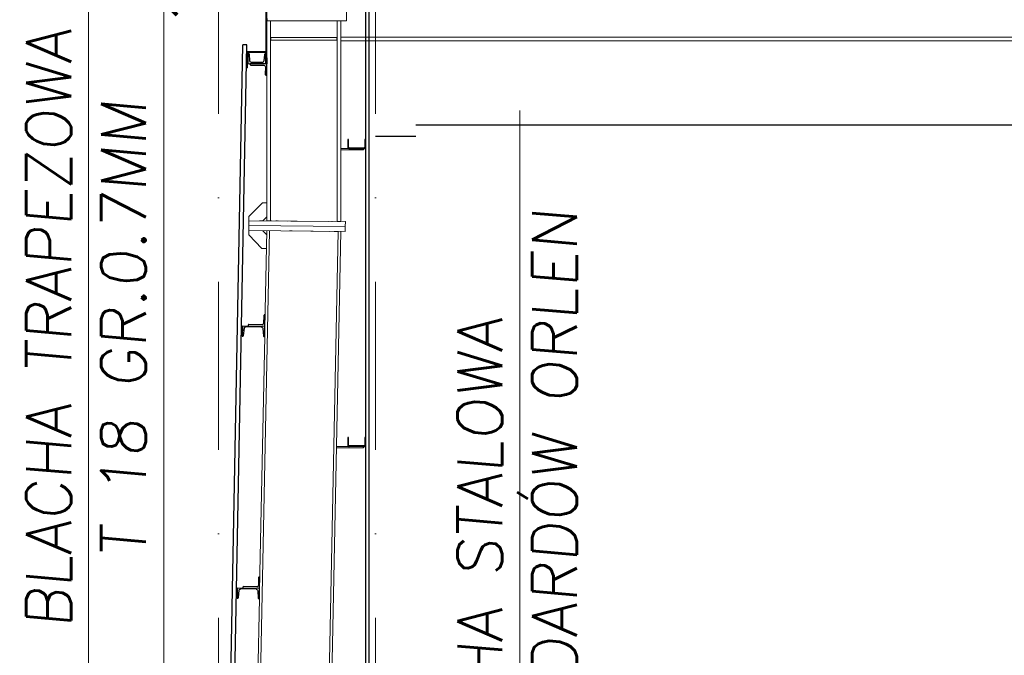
# Model space of a CAD drawing. Extents: x 261105 to 7565828, y -85627 to 5881792.
# Tile 77 of 116: x 360158 to 364551, y -25220 to -22383. Entities that reach past the tile are written whole.
import ezdxf

# ---------------------------------------------------------------- set-up
doc = ezdxf.new("R2010")
doc.units = 0
doc.header["$MEASUREMENT"] = 0
doc.linetypes.add('DASHDOT2', pattern=[0.5, 0.25, -0.125, 0, -0.125])
doc.layers.add('100_rzut_okna', color=1, linetype='Continuous')
doc.layers.add('TB_OBRYS1', color=3, linetype='Continuous')
for name, color, linetype, lineweight in [('BK_Opisy', 222, 'Continuous', 5), ('CZ-GR', 14, 'Continuous', 30), ('OSIE', 7, 'Continuous', 5), ('wiata elewacja', 140, 'Continuous', 9)]:
    doc.layers.add(name, color=color, linetype=linetype, lineweight=lineweight)
doc.layers.add('TB_CIENKA', color=7, linetype='Continuous', lineweight=5, true_color=0x7f7f7f)
doc.layers.add('wymiary', color=7, linetype='Continuous', lineweight=9, true_color=0x7f7f7f)
doc.styles.add('ARIAL', font='arial.ttf')
doc.styles.add('styl1', font='simplex.shx', dxfattribs={"oblique": 5})
doc.dimstyles.new('mosstowy 1-100', dxfattribs={"dimscale": 20, "dimtxt": 10, "dimasz": 6, "dimexe": 4, "dimexo": 4, "dimgap": 2, "dimtad": 1, "dimdec": 0, "dimlfac": 0.1, "dimtxsty": 'ARIAL', "dimblk": 'ARCHTICK', "dimcen": 4, "dimclrd": 256, "dimclre": 256, "dimclrt": 7, "dimadec": 0, "dimazin": 0, "dimtfac": 1, "dimtdec": 0, "dimtmove": 1, "dimatfit": 3, "dimfxl": 8, "dimfxlon": 1, "dimlwd": -1, "dimlwe": 9, "dimarcsym": 0})

# ---------------------------------------------------------------- blocks, each defined once
blk = doc.blocks.new('_ArchTick')
at = {"layer": '100_rzut_okna', "color": 0, "linetype": 'Continuous', "const_width": 0.15}
blk.add_lwpolyline([(-0.5, -0.5), (0.5, 0.5)], dxfattribs=at)
blk = doc.blocks.new('*D1695')
at = {"layer": 'Defpoints', "color": 0}
for p in [(360800.1, -22302.5), (362903.4, -22302.5), (362903.4, -27302.5)]:
    blk.add_point(p, dxfattribs=at)
at = {"layer": 'wymiary', "lineweight": 9}
for p, q in [((360960.1, -22302.5), (360720.1, -22302.5)), ((360960.1, -27302.5), (360720.1, -27302.5))]:
    blk.add_line(p, q, dxfattribs=at)
at = {"layer": 'wymiary'}
blk.add_line((360800.1, -27302.5), (360800.1, -22302.5), dxfattribs=at)
at = {"layer": 'wymiary', "xscale": 120, "yscale": 120, "zscale": 120}
for p, rotation in [((360800.1, -22302.5), 90), ((360800.1, -27302.5), 270)]:
    blk.add_blockref('_ArchTick', p, dxfattribs=dict(at, rotation=rotation))
at = {"layer": 'wymiary', "color": 7, "insert": (360658, -26295.2), "char_height": 200, "attachment_point": 5, "rotation": 90, "style": 'ARIAL'}
blk.add_mtext('500', dxfattribs=at)

msp = doc.modelspace()

# ---------------------------------------------------------------- linework, layer by layer
at = {"layer": 'CZ-GR'}
for p, q in [((361701.3, -17302.5, 0), (361701.3, -27302.5, 0)), ((361716.3, -17302.5, 0), (361716.3, -27302.5, 0)), ((361257.8, -22524.5, 0), (361257.8, -22080.5, 0)), ((361260.8, -22527.5, 0), (361260.8, -22077.5, 0)), ((361260.8, -22377.5, 0), (361260.8, -22387.5, 0)), ((361260.8, -22377.5, 0), (361260.8, -22387.5, 0)), ((361063.2, -27302.2, 0), (361153.3, -22494.5, 0)), ((361081.2, -27302.5, 0), (361171.3, -22494.5, 0)), ((361171.3, -22494.5, 0), (361153.3, -22494.5, 0)), ((361170.8, -22524.5, 0), (361257.8, -22524.5, 0)), ((361170.8, -22597.5, 0), (361170.8, -22524.5, 0)), ((361173.8, -22527.5, 0), (361260.8, -22527.5, 0)), ((361173.8, -22597.5, 0), (361173.8, -22527.5, 0)), ((361176.2, -22533.5, 0), (361175.3, -22578.5, 0)), ((361176.2, -22533.5, 0), (361175.3, -22578.5, 0)), ((361178.7, -22533.6, 0), (361176.2, -22533.5, 0)), ((361178.7, -22533.6, 0), (361176.2, -22533.5, 0)), ((361180.2, -22533.9, 0), (361178.7, -22533.6, 0)), ((361180.2, -22533.9, 0), (361178.7, -22533.6, 0)), ((361181.5, -22534.8, 0), (361180.2, -22533.9, 0)), ((361181.5, -22534.8, 0), (361180.2, -22533.9, 0)), ((361182.3, -22536.1, 0), (361181.5, -22534.8, 0)), ((361182.3, -22536.1, 0), (361181.5, -22534.8, 0)), ((361182.6, -22537.3, 0), (361182.3, -22536.1, 0)), ((361182.6, -22537.3, 0), (361182.3, -22536.1, 0)), ((361184.3, -22565.3, 0), (361182.6, -22537.3, 0)), ((361184.3, -22565.3, 0), (361182.6, -22537.3, 0)), ((361249.9, -22537.5, 0), (361249.6, -22538.7, 0)), ((361249.9, -22537.5, 0), (361249.6, -22538.7, 0)), ((361250.8, -22536.2, 0), (361249.9, -22537.5, 0)), ((361250.8, -22536.2, 0), (361249.9, -22537.5, 0)), ((361252.1, -22535.4, 0), (361250.8, -22536.2, 0)), ((361252.1, -22535.4, 0), (361250.8, -22536.2, 0)), ((361253.6, -22535.1, 0), (361252.1, -22535.4, 0)), ((361253.6, -22535.1, 0), (361252.1, -22535.4, 0)), ((361256.2, -22535.1, 0), (361253.6, -22535.1, 0)), ((361256.2, -22535.1, 0), (361253.6, -22535.1, 0)), ((361255.3, -22580.1, 0), (361256.2, -22535.1, 0)), ((361255.3, -22580.1, 0), (361256.2, -22535.1, 0)), ((361260.8, -22535.2, 0), (361256.2, -22535.1, 0)), ((361260.8, -22535.2, 0), (361256.2, -22535.1, 0)), ((361175.3, -22578.5, 0), (361255.3, -22580.1, 0)), ((361175.3, -22578.5, 0), (361255.3, -22580.1, 0)), ((361184.8, -22567.8, 0), (361184.3, -22565.3, 0)), ((361184.8, -22567.8, 0), (361184.3, -22565.3, 0)), ((361186.5, -22570.4, 0), (361184.8, -22567.8, 0)), ((361186.5, -22570.4, 0), (361184.8, -22567.8, 0)), ((361185.3, -22578.8, 0), (361185.2, -22581.3, 0)), ((361185.3, -22578.8, 0), (361185.2, -22581.3, 0)), ((361185.2, -22581.3, 0), (361185.5, -22582.6, 0)), ((361185.2, -22581.3, 0), (361185.5, -22582.6, 0)), ((361260.3, -22580.2, 0), (361185.3, -22578.8, 0)), ((361260.3, -22580.2, 0), (361185.3, -22578.8, 0)), ((361189, -22572.2, 0), (361186.5, -22570.4, 0)), ((361189, -22572.2, 0), (361186.5, -22570.4, 0)), ((361192.1, -22572.9, 0), (361189, -22572.2, 0)), ((361192.1, -22572.9, 0), (361189, -22572.2, 0)), ((361238.7, -22573.8, 0), (361192.1, -22572.9, 0)), ((361238.7, -22573.8, 0), (361192.1, -22572.9, 0)), ((361241.7, -22573.2, 0), (361238.7, -22573.8, 0)), ((361241.7, -22573.2, 0), (361238.7, -22573.8, 0)), ((361244.4, -22571.6, 0), (361241.7, -22573.2, 0)), ((361244.4, -22571.6, 0), (361241.7, -22573.2, 0)), ((361246.2, -22569, 0), (361244.4, -22571.6, 0)), ((361246.2, -22569, 0), (361244.4, -22571.6, 0)), ((361246.8, -22566.6, 0), (361246.2, -22569, 0)), ((361246.8, -22566.6, 0), (361246.2, -22569, 0)), ((361249.6, -22538.7, 0), (361246.8, -22566.6, 0)), ((361249.6, -22538.7, 0), (361246.8, -22566.6, 0)), ((361255.3, -22580.1, 0), (361260.3, -22580.2, 0)), ((361255.3, -22580.1, 0), (361260.3, -22580.2, 0)), ((361259.3, -22630.2, 0), (361260.3, -22580.2, 0)), ((361259.3, -22630.2, 0), (361260.3, -22580.2, 0)), ((361260.8, -22553.4, 0), (361260.3, -22580.2, 0)), ((361260.8, -22553.4, 0), (361260.3, -22580.2, 0)), ((361173.8, -22597.5, 0), (361170.8, -22597.5, 0)), ((361185.5, -22582.6, 0), (361186.2, -22583.8, 0)), ((361185.5, -22582.6, 0), (361186.2, -22583.8, 0)), ((361186.2, -22583.8, 0), (361187.3, -22584.5, 0)), ((361186.2, -22583.8, 0), (361187.3, -22584.5, 0)), ((361187.3, -22584.5, 0), (361188.6, -22584.8, 0)), ((361187.3, -22584.5, 0), (361188.6, -22584.8, 0)), ((361188.6, -22584.8, 0), (361247.1, -22586, 0)), ((361188.6, -22584.8, 0), (361247.1, -22586, 0)), ((361247.1, -22586, 0), (361249.8, -22586.6, 0)), ((361247.1, -22586, 0), (361249.8, -22586.6, 0)), ((361249.8, -22586.6, 0), (361252, -22588.1, 0)), ((361249.8, -22586.6, 0), (361252, -22588.1, 0)), ((361252, -22588.1, 0), (361253.5, -22590.4, 0)), ((361252, -22588.1, 0), (361253.5, -22590.4, 0)), ((361254, -22593.1, 0), (361253.3, -22626.6, 0)), ((361254, -22593.1, 0), (361253.3, -22626.6, 0)), ((361253.5, -22590.4, 0), (361254, -22593.1, 0)), ((361253.5, -22590.4, 0), (361254, -22593.1, 0)), ((361253.3, -22626.6, 0), (361253.6, -22627.9, 0)), ((361253.3, -22626.6, 0), (361253.6, -22627.9, 0)), ((361253.6, -22627.9, 0), (361254.3, -22629.1, 0)), ((361253.6, -22627.9, 0), (361254.3, -22629.1, 0)), ((361254.3, -22629.1, 0), (361255.4, -22629.9, 0)), ((361254.3, -22629.1, 0), (361255.4, -22629.9, 0)), ((361255.4, -22629.9, 0), (361256.8, -22630.2, 0)), ((361255.4, -22629.9, 0), (361256.8, -22630.2, 0)), ((361256.8, -22630.2, 0), (361259.3, -22630.2, 0)), ((361256.8, -22630.2, 0), (361259.3, -22630.2, 0)), ((361621.3, -22917.5, 0), (361621.3, -22950.5, 0)), ((361624.3, -22917.5, 0), (361621.3, -22917.5, 0)), ((361621.3, -22917.5, 0), (361621.3, -22950.5, 0)), ((361624.3, -22917.5, 0), (361621.3, -22917.5, 0)), ((361624.3, -22950.5, 0), (361624.3, -22917.5, 0)), ((361624.3, -22950.5, 0), (361624.3, -22917.5, 0)), ((361698.3, -22917.5, 0), (361698.3, -22950.5, 0)), ((361701.3, -22917.5, 0), (361698.3, -22917.5, 0)), ((361698.3, -22917.5, 0), (361698.3, -22950.5, 0)), ((361701.3, -22917.5, 0), (361698.3, -22917.5, 0)), ((361701.3, -22950.5, 0), (361701.3, -22917.5, 0)), ((361701.3, -22950.5, 0), (361701.3, -22917.5, 0)), ((361621.3, -22950.5, 0), (361621.8, -22953.2, 0)), ((361621.3, -22950.5, 0), (361621.8, -22953.2, 0)), ((361621.8, -22953.2, 0), (361623.3, -22955.5, 0)), ((361621.8, -22953.2, 0), (361623.3, -22955.5, 0)), ((361623.3, -22955.5, 0), (361625.6, -22957, 0)), ((361623.3, -22955.5, 0), (361625.6, -22957, 0)), ((361624.6, -22952.1, 0), (361624.3, -22950.5, 0)), ((361624.6, -22952.1, 0), (361624.3, -22950.5, 0)), ((361625.5, -22953.4, 0), (361624.6, -22952.1, 0)), ((361625.5, -22953.4, 0), (361624.6, -22952.1, 0)), ((361626.8, -22954.2, 0), (361625.5, -22953.4, 0)), ((361626.8, -22954.2, 0), (361625.5, -22953.4, 0)), ((361625.6, -22957, 0), (361628.3, -22957.5, 0)), ((361625.6, -22957, 0), (361628.3, -22957.5, 0)), ((361628.3, -22954.5, 0), (361626.8, -22954.2, 0)), ((361628.3, -22954.5, 0), (361626.8, -22954.2, 0)), ((361628.3, -22954.5, 0), (361694.3, -22954.5, 0)), ((361628.3, -22954.5, 0), (361694.3, -22954.5, 0)), ((361628.3, -22957.5, 0), (361694.3, -22957.5, 0)), ((361628.3, -22957.5, 0), (361694.3, -22957.5, 0)), ((361691.3, -22963.5, 0), (361691.3, -22957.5, 0)), ((361691.3, -22963.5, 0), (361691.3, -22957.5, 0)), ((361695.8, -22954.2, 0), (361694.3, -22954.5, 0)), ((361695.8, -22954.2, 0), (361694.3, -22954.5, 0)), ((361694.3, -22957.5, 0), (361697, -22957, 0)), ((361694.3, -22957.5, 0), (361697, -22957, 0)), ((361697.1, -22953.4, 0), (361695.8, -22954.2, 0)), ((361697.1, -22953.4, 0), (361695.8, -22954.2, 0)), ((361697, -22957, 0), (361699.2, -22955.5, 0)), ((361697, -22957, 0), (361699.2, -22955.5, 0)), ((361698, -22952.1, 0), (361697.1, -22953.4, 0)), ((361698, -22952.1, 0), (361697.1, -22953.4, 0)), ((361698.3, -22950.5, 0), (361698, -22952.1, 0)), ((361698.3, -22950.5, 0), (361698, -22952.1, 0)), ((361699.2, -22955.5, 0), (361700.8, -22953.2, 0)), ((361699.2, -22955.5, 0), (361700.8, -22953.2, 0)), ((361700.8, -22953.2, 0), (361701.3, -22950.5, 0)), ((361700.8, -22953.2, 0), (361701.3, -22950.5, 0)), ((361246.7, -23703.9, 0), (361246.1, -23737.4, 0)), ((361246.7, -23703.9, 0), (361246.1, -23737.4, 0)), ((361247, -23702.6, 0), (361246.7, -23703.9, 0)), ((361247, -23702.6, 0), (361246.7, -23703.9, 0)), ((361247.8, -23701.5, 0), (361247, -23702.6, 0)), ((361247.8, -23701.5, 0), (361247, -23702.6, 0)), ((361249, -23700.7, 0), (361247.8, -23701.5, 0)), ((361249, -23700.7, 0), (361247.8, -23701.5, 0)), ((361250.3, -23700.5, 0), (361249, -23700.7, 0)), ((361250.3, -23700.5, 0), (361249, -23700.7, 0)), ((361252.8, -23700.5, 0), (361250.3, -23700.5, 0)), ((361252.8, -23700.5, 0), (361250.3, -23700.5, 0)), ((361251.8, -23750.5, 0), (361252.8, -23700.5, 0)), ((361251.8, -23750.5, 0), (361252.8, -23700.5, 0)), ((361151.8, -23748.5, 0), (361150.9, -23794.5, 0)), ((361151.8, -23748.5, 0), (361150.9, -23794.5, 0)), ((361151.8, -23748.5, 0), (361251.8, -23750.5, 0)), ((361151.8, -23748.5, 0), (361251.8, -23750.5, 0)), ((361157, -23791.9, 0), (361160.2, -23759.6, 0)), ((361157, -23791.9, 0), (361160.2, -23759.6, 0)), ((361160.2, -23759.6, 0), (361160.7, -23757.5, 0)), ((361160.2, -23759.6, 0), (361160.7, -23757.5, 0)), ((361160.7, -23757.5, 0), (361162.3, -23755.3, 0)), ((361160.7, -23757.5, 0), (361162.3, -23755.3, 0)), ((361162.3, -23755.3, 0), (361164.6, -23753.8, 0)), ((361162.3, -23755.3, 0), (361164.6, -23753.8, 0)), ((361164.6, -23753.8, 0), (361167.3, -23753.3, 0)), ((361164.6, -23753.8, 0), (361167.3, -23753.3, 0)), ((361236.2, -23754.7, 0), (361167.3, -23753.3, 0)), ((361236.2, -23754.7, 0), (361167.3, -23753.3, 0)), ((361176.9, -23746.5, 0), (361176.8, -23749, 0)), ((361176.9, -23746.5, 0), (361176.8, -23749, 0)), ((361177.2, -23745.2, 0), (361176.9, -23746.5, 0)), ((361177.2, -23745.2, 0), (361176.9, -23746.5, 0)), ((361177.9, -23744.1, 0), (361177.2, -23745.2, 0)), ((361177.9, -23744.1, 0), (361177.2, -23745.2, 0)), ((361179.1, -23743.3, 0), (361177.9, -23744.1, 0)), ((361179.1, -23743.3, 0), (361177.9, -23744.1, 0)), ((361180.4, -23743.1, 0), (361179.1, -23743.3, 0)), ((361180.4, -23743.1, 0), (361179.1, -23743.3, 0)), ((361238.9, -23744.3, 0), (361180.4, -23743.1, 0)), ((361238.9, -23744.3, 0), (361180.4, -23743.1, 0)), ((361236.2, -23754.7, 0), (361238.9, -23755.3, 0)), ((361236.2, -23754.7, 0), (361238.9, -23755.3, 0)), ((361241.6, -23743.8, 0), (361238.9, -23744.3, 0)), ((361241.6, -23743.8, 0), (361238.9, -23744.3, 0)), ((361238.9, -23755.3, 0), (361241.1, -23756.9, 0)), ((361238.9, -23755.3, 0), (361241.1, -23756.9, 0)), ((361241.1, -23756.9, 0), (361242.6, -23759.2, 0)), ((361241.1, -23756.9, 0), (361242.6, -23759.2, 0)), ((361243.9, -23742.3, 0), (361241.6, -23743.8, 0)), ((361243.9, -23742.3, 0), (361241.6, -23743.8, 0)), ((361242.6, -23759.2, 0), (361243, -23761.3, 0)), ((361242.6, -23759.2, 0), (361243, -23761.3, 0)), ((361243, -23761.3, 0), (361245, -23793.6, 0)), ((361243, -23761.3, 0), (361245, -23793.6, 0)), ((361245.5, -23740.1, 0), (361243.9, -23742.3, 0)), ((361245.5, -23740.1, 0), (361243.9, -23742.3, 0)), ((361246.1, -23737.4, 0), (361245.5, -23740.1, 0)), ((361246.1, -23737.4, 0), (361245.5, -23740.1, 0)), ((361250.9, -23796.5, 0), (361251.8, -23750.5, 0)), ((361250.9, -23796.5, 0), (361251.8, -23750.5, 0)), ((361150.9, -23794.5, 0), (361153.9, -23794.6, 0)), ((361150.9, -23794.5, 0), (361153.9, -23794.6, 0)), ((361153.9, -23794.6, 0), (361155.1, -23794.4, 0)), ((361153.9, -23794.6, 0), (361155.1, -23794.4, 0)), ((361155.1, -23794.4, 0), (361156.1, -23793.7, 0)), ((361155.1, -23794.4, 0), (361156.1, -23793.7, 0)), ((361156.1, -23793.7, 0), (361156.7, -23792.8, 0)), ((361156.1, -23793.7, 0), (361156.7, -23792.8, 0)), ((361156.7, -23792.8, 0), (361157, -23791.9, 0)), ((361156.7, -23792.8, 0), (361157, -23791.9, 0)), ((361245, -23793.6, 0), (361245.2, -23794.6, 0)), ((361245, -23793.6, 0), (361245.2, -23794.6, 0)), ((361245.2, -23794.6, 0), (361245.8, -23795.5, 0)), ((361245.2, -23794.6, 0), (361245.8, -23795.5, 0)), ((361245.8, -23795.5, 0), (361246.8, -23796.2, 0)), ((361245.8, -23795.5, 0), (361246.8, -23796.2, 0)), ((361246.8, -23796.2, 0), (361247.9, -23796.5, 0)), ((361246.8, -23796.2, 0), (361247.9, -23796.5, 0)), ((361247.9, -23796.5, 0), (361250.9, -23796.5, 0)), ((361247.9, -23796.5, 0), (361250.9, -23796.5, 0)), ((361621.3, -24247.5, 0), (361621.3, -24280.5, 0)), ((361624.3, -24247.5, 0), (361621.3, -24247.5, 0)), ((361621.3, -24247.5, 0), (361621.3, -24280.5, 0)), ((361624.3, -24247.5, 0), (361621.3, -24247.5, 0)), ((361624.3, -24280.5, 0), (361624.3, -24247.5, 0)), ((361624.3, -24280.5, 0), (361624.3, -24247.5, 0)), ((361698.3, -24247.5, 0), (361698.3, -24280.5, 0)), ((361701.3, -24247.5, 0), (361698.3, -24247.5, 0)), ((361698.3, -24247.5, 0), (361698.3, -24280.5, 0)), ((361701.3, -24247.5, 0), (361698.3, -24247.5, 0)), ((361701.3, -24280.5, 0), (361701.3, -24247.5, 0)), ((361701.3, -24280.5, 0), (361701.3, -24247.5, 0)), ((361621.3, -24280.5, 0), (361621.8, -24283.2, 0)), ((361621.3, -24280.5, 0), (361621.8, -24283.2, 0)), ((361621.8, -24283.2, 0), (361623.3, -24285.5, 0)), ((361621.8, -24283.2, 0), (361623.3, -24285.5, 0)), ((361623.3, -24285.5, 0), (361625.6, -24287, 0)), ((361623.3, -24285.5, 0), (361625.6, -24287, 0)), ((361624.6, -24282.1, 0), (361624.3, -24280.5, 0)), ((361624.6, -24282.1, 0), (361624.3, -24280.5, 0)), ((361625.5, -24283.4, 0), (361624.6, -24282.1, 0)), ((361625.5, -24283.4, 0), (361624.6, -24282.1, 0)), ((361626.8, -24284.2, 0), (361625.5, -24283.4, 0)), ((361626.8, -24284.2, 0), (361625.5, -24283.4, 0)), ((361625.6, -24287, 0), (361628.3, -24287.5, 0)), ((361625.6, -24287, 0), (361628.3, -24287.5, 0)), ((361628.3, -24284.5, 0), (361626.8, -24284.2, 0)), ((361628.3, -24284.5, 0), (361626.8, -24284.2, 0)), ((361694.3, -24284.5, 0), (361628.3, -24284.5, 0)), ((361694.3, -24284.5, 0), (361628.3, -24284.5, 0)), ((361694.3, -24287.5, 0), (361628.3, -24287.5, 0)), ((361694.3, -24287.5, 0), (361628.3, -24287.5, 0)), ((361691.3, -24293.5, 0), (361691.3, -24287.5, 0)), ((361691.3, -24293.5, 0), (361691.3, -24287.5, 0)), ((361695.8, -24284.2, 0), (361694.3, -24284.5, 0)), ((361695.8, -24284.2, 0), (361694.3, -24284.5, 0)), ((361694.3, -24287.5, 0), (361697, -24287, 0)), ((361694.3, -24287.5, 0), (361697, -24287, 0)), ((361697.1, -24283.4, 0), (361695.8, -24284.2, 0)), ((361697.1, -24283.4, 0), (361695.8, -24284.2, 0)), ((361697, -24287, 0), (361699.2, -24285.5, 0)), ((361697, -24287, 0), (361699.2, -24285.5, 0)), ((361698, -24282.1, 0), (361697.1, -24283.4, 0)), ((361698, -24282.1, 0), (361697.1, -24283.4, 0)), ((361698.3, -24280.5, 0), (361698, -24282.1, 0)), ((361698.3, -24280.5, 0), (361698, -24282.1, 0)), ((361699.2, -24285.5, 0), (361700.8, -24283.2, 0)), ((361699.2, -24285.5, 0), (361700.8, -24283.2, 0)), ((361700.8, -24283.2, 0), (361701.3, -24280.5, 0)), ((361700.8, -24283.2, 0), (361701.3, -24280.5, 0)), ((361222.1, -24910.1, 0), (361220.5, -24912.3, 0)), ((361222.1, -24910.1, 0), (361220.5, -24912.3, 0)), ((361222.7, -24907.4, 0), (361222.1, -24910.1, 0)), ((361222.7, -24907.4, 0), (361222.1, -24910.1, 0)), ((361223.3, -24873.9, 0), (361222.7, -24907.4, 0)), ((361223.3, -24873.9, 0), (361222.7, -24907.4, 0)), ((361223.6, -24872.6, 0), (361223.3, -24873.9, 0)), ((361223.6, -24872.6, 0), (361223.3, -24873.9, 0)), ((361224.4, -24871.5, 0), (361223.6, -24872.6, 0)), ((361224.4, -24871.5, 0), (361223.6, -24872.6, 0)), ((361225.6, -24870.7, 0), (361224.4, -24871.5, 0)), ((361225.6, -24870.7, 0), (361224.4, -24871.5, 0)), ((361226.9, -24870.5, 0), (361225.6, -24870.7, 0)), ((361226.9, -24870.5, 0), (361225.6, -24870.7, 0)), ((361229.4, -24870.5, 0), (361226.9, -24870.5, 0)), ((361229.4, -24870.5, 0), (361226.9, -24870.5, 0)), ((361228.4, -24920.5, 0), (361229.4, -24870.5, 0)), ((361228.4, -24920.5, 0), (361229.4, -24870.5, 0)), ((361128.4, -24918.5, 0), (361127.5, -24964.5, 0)), ((361128.4, -24918.5, 0), (361127.5, -24964.5, 0)), ((361128.4, -24918.5, 0), (361228.4, -24920.5, 0)), ((361128.4, -24918.5, 0), (361228.4, -24920.5, 0)), ((361133.6, -24961.9, 0), (361136.8, -24929.6, 0)), ((361133.6, -24961.9, 0), (361136.8, -24929.6, 0)), ((361136.8, -24929.6, 0), (361137.3, -24927.5, 0)), ((361136.8, -24929.6, 0), (361137.3, -24927.5, 0)), ((361137.3, -24927.5, 0), (361138.9, -24925.3, 0)), ((361137.3, -24927.5, 0), (361138.9, -24925.3, 0)), ((361138.9, -24925.3, 0), (361141.2, -24923.8, 0)), ((361138.9, -24925.3, 0), (361141.2, -24923.8, 0)), ((361141.2, -24923.8, 0), (361143.9, -24923.3, 0)), ((361141.2, -24923.8, 0), (361143.9, -24923.3, 0)), ((361212.8, -24924.7, 0), (361143.9, -24923.3, 0)), ((361212.8, -24924.7, 0), (361143.9, -24923.3, 0)), ((361153.5, -24916.5, 0), (361153.4, -24919, 0)), ((361153.5, -24916.5, 0), (361153.4, -24919, 0)), ((361153.8, -24915.2, 0), (361153.5, -24916.5, 0)), ((361153.8, -24915.2, 0), (361153.5, -24916.5, 0)), ((361154.5, -24914.1, 0), (361153.8, -24915.2, 0)), ((361154.5, -24914.1, 0), (361153.8, -24915.2, 0)), ((361155.7, -24913.3, 0), (361154.5, -24914.1, 0)), ((361155.7, -24913.3, 0), (361154.5, -24914.1, 0)), ((361157, -24913.1, 0), (361155.7, -24913.3, 0)), ((361157, -24913.1, 0), (361155.7, -24913.3, 0)), ((361215.5, -24914.3, 0), (361157, -24913.1, 0)), ((361215.5, -24914.3, 0), (361157, -24913.1, 0)), ((361212.8, -24924.7, 0), (361215.5, -24925.3, 0)), ((361212.8, -24924.7, 0), (361215.5, -24925.3, 0)), ((361218.2, -24913.8, 0), (361215.5, -24914.3, 0)), ((361218.2, -24913.8, 0), (361215.5, -24914.3, 0)), ((361215.5, -24925.3, 0), (361217.7, -24926.9, 0)), ((361215.5, -24925.3, 0), (361217.7, -24926.9, 0)), ((361217.7, -24926.9, 0), (361219.2, -24929.2, 0)), ((361217.7, -24926.9, 0), (361219.2, -24929.2, 0)), ((361220.5, -24912.3, 0), (361218.2, -24913.8, 0)), ((361220.5, -24912.3, 0), (361218.2, -24913.8, 0)), ((361219.2, -24929.2, 0), (361219.6, -24931.3, 0)), ((361219.2, -24929.2, 0), (361219.6, -24931.3, 0)), ((361219.6, -24931.3, 0), (361221.6, -24963.6, 0)), ((361219.6, -24931.3, 0), (361221.6, -24963.6, 0)), ((361227.5, -24966.5, 0), (361228.4, -24920.5, 0)), ((361227.5, -24966.5, 0), (361228.4, -24920.5, 0)), ((361127.5, -24964.5, 0), (361130.5, -24964.6, 0)), ((361127.5, -24964.5, 0), (361130.5, -24964.6, 0)), ((361130.5, -24964.6, 0), (361131.7, -24964.4, 0)), ((361130.5, -24964.6, 0), (361131.7, -24964.4, 0)), ((361131.7, -24964.4, 0), (361132.7, -24963.7, 0)), ((361131.7, -24964.4, 0), (361132.7, -24963.7, 0)), ((361132.7, -24963.7, 0), (361133.3, -24962.8, 0)), ((361132.7, -24963.7, 0), (361133.3, -24962.8, 0)), ((361133.3, -24962.8, 0), (361133.6, -24961.9, 0)), ((361133.3, -24962.8, 0), (361133.6, -24961.9, 0)), ((361221.6, -24963.6, 0), (361221.8, -24964.6, 0)), ((361221.6, -24963.6, 0), (361221.8, -24964.6, 0)), ((361221.8, -24964.6, 0), (361222.4, -24965.5, 0)), ((361221.8, -24964.6, 0), (361222.4, -24965.5, 0)), ((361222.4, -24965.5, 0), (361223.4, -24966.2, 0)), ((361222.4, -24965.5, 0), (361223.4, -24966.2, 0)), ((361223.4, -24966.2, 0), (361224.5, -24966.5, 0)), ((361223.4, -24966.2, 0), (361224.5, -24966.5, 0)), ((361224.5, -24966.5, 0), (361227.5, -24966.5, 0)), ((361224.5, -24966.5, 0), (361227.5, -24966.5, 0))]:
    msp.add_line(p, q, dxfattribs=at)
at = {"layer": 'OSIE', "linetype": 'DASHDOT2', "ltscale": 3000}
for p, q in [((361045.3, -28802.5, 0), (361045.3, -17052.5, 0)), ((361045.3, -28802.5, 0), (361045.3, -17052.5, 0)), ((361745.3, -28802.5, 0), (361745.3, -17052.5, 0))]:
    msp.add_line(p, q, dxfattribs=at)
at = {"layer": 'TB_CIENKA'}
for p, q in [((360465.3, -22102.4), (360465.3, -25395.8)), ((362388.7, -22787.3, 0), (362388.7, -26805.9, 0))]:
    msp.add_line(p, q, dxfattribs=at)
at = {"layer": 'TB_OBRYS1'}
for p, q in [((361925.3, -22852.5, 0), (366595.3, -22852.5, 0)), ((361745.3, -22902.5, 0), (361925.3, -22902.5, 0))]:
    msp.add_line(p, q, dxfattribs=at)
at = {"layer": 'wiata elewacja'}
for p, q in [((361615.8, -22387.5, 0), (361615.8, -22217.5, 0)), ((361615.8, -22387.5, 0), (361615.8, -22217.5, 0)), ((361260.8, -23280.5, 0), (361260.8, -22377.5, 0)), ((361260.8, -23280.5, 0), (361260.8, -22377.5, 0)), ((361260.8, -22387.5, 0), (361615.8, -22387.5, 0)), ((361260.8, -22387.5, 0), (361615.8, -22387.5, 0)), ((361277.3, -23280.7, 0), (361277.3, -22387.5, 0)), ((361277.3, -23280.7, 0), (361277.3, -22387.5, 0)), ((361574.3, -23283.7, 0), (361574.3, -22387.5, 0)), ((361574.3, -23283.7, 0), (361574.3, -22387.5, 0)), ((361590.8, -23283.8, 0), (361590.8, -22387.5, 0)), ((361590.8, -23283.8, 0), (361590.8, -22387.5, 0)), ((361278.3, -22462.5, 0), (361278.3, -22474.5, 0)), ((361573.3, -22462.5, 0), (361278.3, -22462.5, 0)), ((361278.3, -22462.5, 0), (361278.3, -22474.5, 0)), ((361573.3, -22462.5, 0), (361278.3, -22462.5, 0)), ((361573.3, -22474.5, 0), (361278.3, -22474.5, 0)), ((361573.3, -22474.5, 0), (361278.3, -22474.5, 0)), ((361573.3, -22462.5, 0), (361573.3, -22474.5, 0)), ((361573.3, -22462.5, 0), (361573.3, -22474.5, 0)), ((366664.2, -22460, 0), (361590.8, -22460, 0)), ((361590.8, -22460, 0), (361590.8, -22477.5, 0)), ((366664.2, -22460, 0), (361590.8, -22460, 0)), ((361590.8, -22460, 0), (361590.8, -22477.5, 0)), ((361590.8, -22477.5, 0), (366664.3, -22477.5, 0)), ((361590.8, -22477.5, 0), (366664.3, -22477.5, 0)), ((361590.8, -22957.5, 0), (361590.8, -22963.5, 0)), ((361628.3, -22957.5, 0), (361590.8, -22957.5, 0)), ((361590.8, -22957.5, 0), (361590.8, -22963.5, 0)), ((361628.3, -22957.5, 0), (361590.8, -22957.5, 0)), ((361590.8, -22963.5, 0), (361691.3, -22963.5, 0)), ((361590.8, -22963.5, 0), (361691.3, -22963.5, 0)), ((361240.8, -23200.5, 0), (361180.8, -23260.5, 0)), ((361240.8, -23200.5, 0), (361180.8, -23260.5, 0)), ((361260.8, -23200.5, 0), (361240.8, -23200.5, 0)), ((361260.8, -23200.5, 0), (361240.8, -23200.5, 0)), ((361260.8, -23200.5, 0), (361260.8, -23262.5, 0)), ((361260.8, -23200.5, 0), (361260.8, -23262.5, 0)), ((361180.8, -23279.7, 0), (361180.6, -23301.7, 0)), ((361180.8, -23279.7, 0), (361180.6, -23301.7, 0)), ((361180.8, -23260.5, 0), (361180.8, -23279.7, 0)), ((361180.8, -23260.5, 0), (361180.8, -23279.7, 0)), ((361180.8, -23279.7, 0), (361610.8, -23284, 0)), ((361180.8, -23279.7, 0), (361610.8, -23284, 0)), ((361227.3, -23280.2, 0), (361242.8, -23280.3, 0)), ((361227.3, -23280.2, 0), (361242.8, -23280.3, 0)), ((361242.8, -23280.3, 0), (361260.8, -23262.5, 0)), ((361242.8, -23280.3, 0), (361260.8, -23262.5, 0)), ((361260.8, -23280.5, 0), (361280.6, -23280.7, 0)), ((361260.8, -23280.5, 0), (361280.6, -23280.7, 0)), ((361300.9, -23280.9, 0), (361308.5, -23281, 0)), ((361300.9, -23280.9, 0), (361308.5, -23281, 0)), ((361311.6, -23281, 0), (361354.8, -23281.5, 0)), ((361311.6, -23281, 0), (361354.8, -23281.5, 0)), ((361366.8, -23281.6, 0), (361536.7, -23283.3, 0)), ((361366.8, -23281.6, 0), (361536.7, -23283.3, 0)), ((361550.4, -23283.4, 0), (361551.9, -23283.4, 0)), ((361550.4, -23283.4, 0), (361551.9, -23283.4, 0)), ((361574.3, -23283.7, 0), (361590.8, -23283.8, 0)), ((361574.3, -23283.7, 0), (361590.8, -23283.8, 0)), ((361610.6, -23306, 0), (361610.8, -23284, 0)), ((361610.6, -23306, 0), (361610.8, -23284, 0)), ((361180.4, -23323.7, 0), (361180, -23342.9, 0)), ((361180.4, -23323.7, 0), (361180, -23342.9, 0)), ((361180.6, -23301.7, 0), (361180.4, -23323.7, 0)), ((361180.6, -23301.7, 0), (361180.4, -23323.7, 0)), ((361180.4, -23323.7, 0), (361610.3, -23328, 0)), ((361180.4, -23323.7, 0), (361610.3, -23328, 0)), ((361610.6, -23306, 0), (361180.6, -23301.7, 0)), ((361610.6, -23306, 0), (361180.6, -23301.7, 0)), ((361610.6, -23306, 0), (361180.6, -23301.7, 0)), ((361610.6, -23306, 0), (361180.6, -23301.7, 0)), ((361271.8, -23324.6, 0), (361193.6, -27236.5, 0)), ((361271.8, -23324.6, 0), (361193.6, -27236.5, 0)), ((361242.3, -23324.3, 0), (361260, -23342.5, 0)), ((361242.3, -23324.3, 0), (361260, -23342.5, 0)), ((361260.3, -23324.5, 0), (361251.8, -23750.5, 0)), ((361260.3, -23324.5, 0), (361251.8, -23750.5, 0)), ((361372, -23325.6, 0), (361362.1, -23325.5, 0)), ((361372, -23325.6, 0), (361362.1, -23325.5, 0)), ((361539.4, -23327.3, 0), (361373.7, -23325.7, 0)), ((361539.4, -23327.3, 0), (361373.7, -23325.7, 0)), ((361500.7, -27236.5, 0), (361578.8, -23327.7, 0)), ((361500.7, -27236.5, 0), (361578.8, -23327.7, 0)), ((361512.2, -27236.5, 0), (361590.3, -23327.8, 0)), ((361512.2, -27236.5, 0), (361590.3, -23327.8, 0)), ((361578.8, -23327.7, 0), (361561.4, -23327.5, 0)), ((361578.8, -23327.7, 0), (361561.4, -23327.5, 0)), ((361610.3, -23328, 0), (361610.6, -23306, 0)), ((361610.3, -23328, 0), (361610.6, -23306, 0)), ((361180, -23342.9, 0), (361238.8, -23404.1, 0)), ((361180, -23342.9, 0), (361238.8, -23404.1, 0)), ((361238.8, -23404.1, 0), (361258.7, -23404.5, 0)), ((361238.8, -23404.1, 0), (361258.7, -23404.5, 0)), ((361250.9, -23796.5, 0), (361228.4, -24920.5, 0)), ((361250.9, -23796.5, 0), (361228.4, -24920.5, 0)), ((361571.2, -24287.5, 0), (361571, -24293.5, 0)), ((361571.2, -24287.5, 0), (361571, -24293.5, 0)), ((361571, -24293.5, 0), (361691.3, -24293.5, 0)), ((361571, -24293.5, 0), (361691.3, -24293.5, 0)), ((361628.3, -24287.5, 0), (361571.2, -24287.5, 0)), ((361628.3, -24287.5, 0), (361571.2, -24287.5, 0)), ((361227.5, -24966.5, 0), (361205, -26090.5, 0)), ((361227.5, -24966.5, 0), (361205, -26090.5, 0))]:
    msp.add_line(p, q, dxfattribs=at)

# ---------------------------------------------------------------- texts
at = {"layer": 'BK_Opisy', "char_height": 200, "width": 3757.785, "attachment_point": 5, "rotation": 90, "style": 'styl1'}
for s, insert in [('BLACHA TRAPEZOWA\\PT 18 GR.0.7MM', (360453.8, -23761.5)), ('BLACHA STALOWA\\PWG STANDARDÓW ORLEN', (362377.3, -24861.5, 0))]:
    msp.add_mtext(s, dxfattribs=dict(at, insert=insert))

# ---------------------------------------------------------------- dimensions: what is measured, and where the dimension line sits
at = {"layer": 'wymiary'}
dim = msp.add_linear_dim(base=(360800.1, -22302.5), p1=(362903.4, -27302.5, 0), p2=(362903.4, -22302.5, 0), angle=90, dimstyle='mosstowy 1-100', dxfattribs=at)
dim.commit()
dim.dimension.update_dxf_attribs({"geometry": '*D1695', "text_midpoint": (360800.1, -26295.2), "dimtype": 160})

doc.saveas('drawing.dxf')
